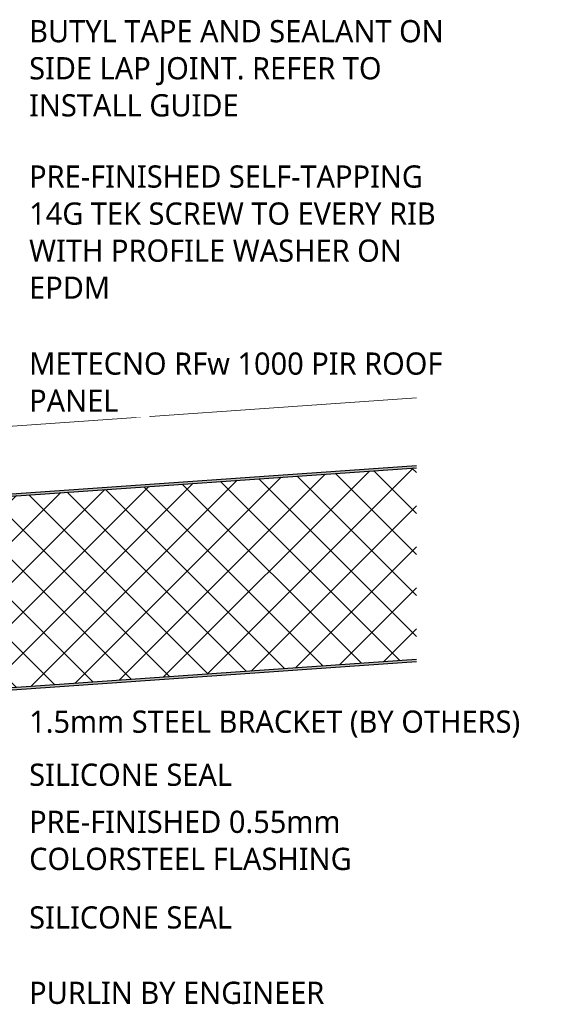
# Model space of a CAD drawing. Header units: millimetres. Extents: x -426 to 1004, y -317 to 654.
# Tile 5 of 5: x 731 to 1004, y 144 to 654. Entities that reach past the tile are written whole.
import ezdxf

# ---------------------------------------------------------------- set-up
doc = ezdxf.new("R2010")
doc.units = ezdxf.units.MM
doc.layers.add('A-DETL-GENF', color=92, linetype='Continuous', lineweight=13)
doc.layers.add('G-ANNO-TEXT', color=231, linetype='Continuous', lineweight=9)
doc.styles.add('Yu Gothic', font='Yu Gothic.ttf', dxfattribs={"height": 11.5})

# ---------------------------------------------------------------- blocks, each defined once
blk = doc.blocks.new('Thermospan w Gutter Overhang - 100mm-4830545-04  INSULATED GUTTER DETAIL')
at = {"layer": 'A-DETL-GENF'}
for points in [[(-119.76, 88.1), (-78.27, 100), (-78.27, 101), (-119.76, 89.1)], [(-78.27, 100), (-23.34, 100), (-23.34, 100.25), (-14.72, 100.25), (-14.72, 100), (0, 100), (0, 101), (-78.27, 101)], [(0, 100), (468.92, 100), (468.99, 101), (0, 101)], [(0, 0), (461.93, 0), (462, 1), (0, 1)]]:
    blk.add_hatch(color=256, dxfattribs=at).paths.add_polyline_path(points)
h = blk.add_hatch(dxfattribs=at)
h.set_pattern_fill('FP_2', color=256, style=0, pattern_type=2)
h.set_pattern_definition([(41, (-494.955, -255.45), (-9.84089, 11.32064), []), (131, (-494.955, -255.45), (-11.32064, -9.84089), [])])
h.paths.add_polyline_path([(0, 1), (462, 1), (468.92, 100), (0, 100)])
for p, q in [((0, 136), (-119.76, 136)), ((-119.76, 88.1), (-119.76, 136)), ((97.37, 136), (0, 136)), ((471.44, 136), (117.37, 136))]:
    blk.add_line(p, q, dxfattribs=at)
at = {"layer": 'A-DETL-GENF', "lineweight": 25}
for p, q in [((-78.27, 101), (-119.76, 89.1)), ((-119.76, 88.1), (-78.27, 100)), ((0, 101), (-78.41, 101)), ((-78.27, 100), (-23.34, 100)), ((-14.72, 100), (0, 100)), ((468.99, 101), (0, 101)), ((0, 101), (0, 100)), ((0, 100), (0, 1)), ((0, 100), (468.92, 100)), ((-119.76, 89.1), (-119.76, 88.1)), ((462, 1), (0, 1)), ((0, 1), (0, 0)), ((0, 0), (461.93, 0))]:
    blk.add_line(p, q, dxfattribs=at)

msp = doc.modelspace()

# ---------------------------------------------------------------- block references
at = {"layer": 'A-DETL-GENF', "rotation": 3.99999999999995}
msp.add_blockref('Thermospan w Gutter Overhang - 100mm-4830545-04  INSULATED GUTTER DETAIL', (475.93, 289.35), dxfattribs=at)

# ---------------------------------------------------------------- texts
at = {"layer": 'G-ANNO-TEXT', "color": 7, "char_height": 11.5, "attachment_point": 1, "style": 'Yu Gothic', "bg_fill": 3, "box_fill_scale": 1.25, "bg_fill_color": 256, "bg_fill_true_color": 13158600, "bg_fill_transparency": 0}
for s, insert, width in [('BUTYL TAPE AND SEALANT ON ', (736.35, 653.48), 278.5864), ('SIDE LAP JOINT. REFER TO ', (736.35, 634.3), 238.9029), ('INSTALL GUIDE', (736.35, 615.12), 136.2869), ('PRE-FINISHED SELF-TAPPING ', (736.35, 578.27), 269.367), ('14G TEK SCREW TO EVERY RIB ', (736.35, 559.09), 274.9788), ('WITH PROFILE WASHER ON ', (736.35, 539.9), 246.5189), ('EPDM', (736.35, 520.72), 53.3122), ('METECNO RFw 1000 PIR ROOF ', (736.35, 481.46), 270.9704), ('SILICONE SEAL', (736.35, 268.67), 133.0801), ('PRE-FINISHED 0.55mm ', (736.35, 244.31), 204.4303), ('COLORSTEEL FLASHING  ', (736.35, 225.13), 223.27), ('SILICONE SEAL', (736.35, 194.82), 133.0801), ('PURLIN BY ENGINEER', (736.35, 155.81), 192.8058)]:
    msp.add_mtext(s, dxfattribs=dict(at, insert=insert, width=width))

# ---------------------------------------------------------------- next in the draw order: texts
for s, insert, width in [('PANEL', (736.35, 462.28), 59.3249), ('1.5mm STEEL BRACKET (BY OTHERS)', (736.35, 296.14), 326.2868)]:
    msp.add_mtext(s, dxfattribs=dict(at, insert=insert, width=width))

doc.saveas('drawing.dxf')
